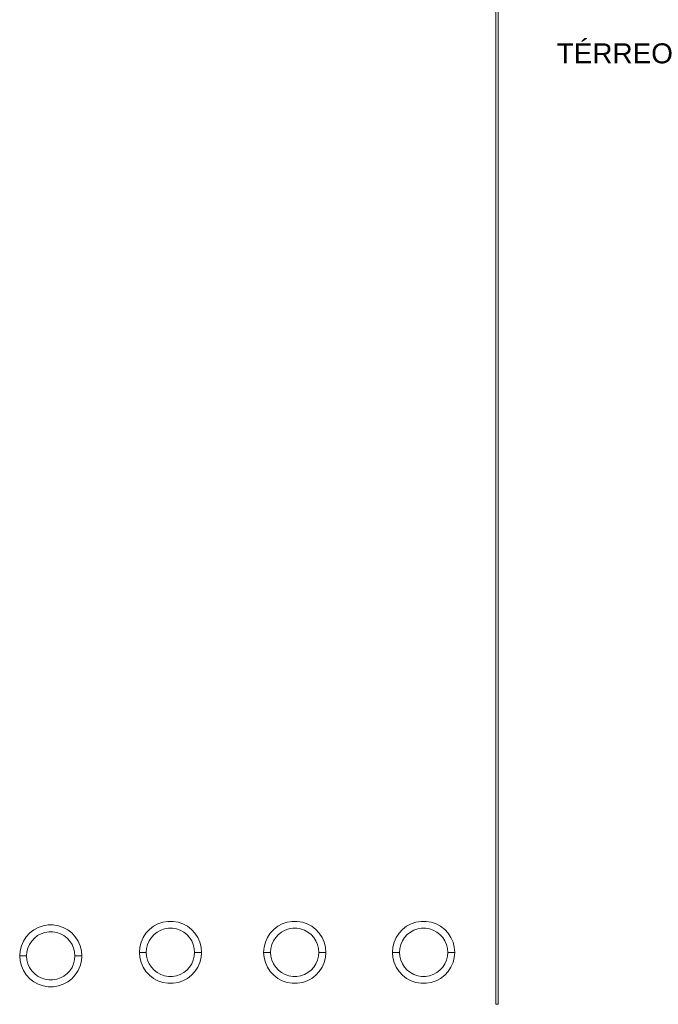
# Model space of a CAD drawing. Header units: millimetres. Extents: x 4476663 to 4477054, y -30323851 to -30323414.
# Tile 197 of 256: x 4476862 to 4476890, y -30323579 to -30323537. Entities that reach past the tile are written whole.
import ezdxf

# ---------------------------------------------------------------- set-up
doc = ezdxf.new("R2010")
doc.units = ezdxf.units.MM
doc.linetypes.add('NULL', pattern=[0])
doc.layers.add('IFC-Parede padrão-Contorno', color=44, linetype='Continuous', lineweight=5)
doc.layers.add('Textos', color=7, linetype='Continuous', lineweight=9)
doc.styles.add('ArialBlack', font='txt')

msp = doc.modelspace()

# ---------------------------------------------------------------- linework, layer by layer
at = {"layer": 'IFC-Parede padrão-Contorno', "color": 8, "lineweight": 5}
for p, q in [((4476882.618, -30323579.309), (4476882.618, -30323519.518)), ((4476882.718, -30323579.309), (4476882.718, -30323519.518)), ((4476868.154, -30323575.744), (4476868.374, -30323575.707)), ((4476868.374, -30323575.707), (4476868.597, -30323575.707)), ((4476868.597, -30323575.707), (4476868.817, -30323575.744)), ((4476873.554, -30323575.744), (4476873.774, -30323575.707)), ((4476873.774, -30323575.707), (4476873.997, -30323575.707)), ((4476873.997, -30323575.707), (4476874.217, -30323575.744)), ((4476879.154, -30323575.744), (4476879.374, -30323575.707)), ((4476879.374, -30323575.707), (4476879.597, -30323575.707)), ((4476879.597, -30323575.707), (4476879.817, -30323575.744)), ((4476862.371, -30323576.211), (4476862.547, -30323576.074)), ((4476862.547, -30323576.074), (4476862.743, -30323575.968)), ((4476862.743, -30323575.968), (4476862.954, -30323575.896)), ((4476862.954, -30323575.896), (4476863.174, -30323575.859)), ((4476863.028, -30323576.187), (4476863.199, -30323576.158)), ((4476863.174, -30323575.859), (4476863.397, -30323575.859)), ((4476863.199, -30323576.158), (4476863.372, -30323576.158)), ((4476863.372, -30323576.158), (4476863.543, -30323576.187)), ((4476863.397, -30323575.859), (4476863.617, -30323575.896)), ((4476863.617, -30323575.896), (4476863.828, -30323575.968)), ((4476863.828, -30323575.968), (4476864.024, -30323576.074)), ((4476864.024, -30323576.074), (4476864.2, -30323576.211)), ((4476867.42, -30323576.223), (4476867.571, -30323576.059)), ((4476867.571, -30323576.059), (4476867.747, -30323575.922)), ((4476867.747, -30323575.922), (4476867.943, -30323575.816)), ((4476867.911, -30323576.173), (4476868.064, -30323576.091)), ((4476867.943, -30323575.816), (4476868.154, -30323575.744)), ((4476868.064, -30323576.091), (4476868.228, -30323576.034)), ((4476868.228, -30323576.034), (4476868.399, -30323576.006)), ((4476868.399, -30323576.006), (4476868.572, -30323576.006)), ((4476868.572, -30323576.006), (4476868.743, -30323576.034)), ((4476868.743, -30323576.034), (4476868.907, -30323576.091)), ((4476868.817, -30323575.744), (4476869.028, -30323575.816)), ((4476868.907, -30323576.091), (4476869.06, -30323576.173)), ((4476869.028, -30323575.816), (4476869.224, -30323575.922)), ((4476869.224, -30323575.922), (4476869.4, -30323576.059)), ((4476869.4, -30323576.059), (4476869.551, -30323576.223)), ((4476872.82, -30323576.223), (4476872.971, -30323576.059)), ((4476872.971, -30323576.059), (4476873.147, -30323575.922)), ((4476873.147, -30323575.922), (4476873.343, -30323575.816)), ((4476873.311, -30323576.173), (4476873.464, -30323576.091)), ((4476873.343, -30323575.816), (4476873.554, -30323575.744)), ((4476873.464, -30323576.091), (4476873.628, -30323576.034)), ((4476873.628, -30323576.034), (4476873.799, -30323576.006)), ((4476873.799, -30323576.006), (4476873.972, -30323576.006)), ((4476873.972, -30323576.006), (4476874.143, -30323576.034)), ((4476874.143, -30323576.034), (4476874.307, -30323576.091)), ((4476874.217, -30323575.744), (4476874.428, -30323575.816)), ((4476874.307, -30323576.091), (4476874.46, -30323576.173)), ((4476874.428, -30323575.816), (4476874.624, -30323575.922)), ((4476874.624, -30323575.922), (4476874.8, -30323576.059)), ((4476874.8, -30323576.059), (4476874.951, -30323576.223)), ((4476878.42, -30323576.223), (4476878.571, -30323576.059)), ((4476878.571, -30323576.059), (4476878.747, -30323575.922)), ((4476878.747, -30323575.922), (4476878.943, -30323575.816)), ((4476878.911, -30323576.173), (4476879.064, -30323576.091)), ((4476878.943, -30323575.816), (4476879.154, -30323575.744)), ((4476879.064, -30323576.091), (4476879.228, -30323576.034)), ((4476879.228, -30323576.034), (4476879.399, -30323576.006)), ((4476879.399, -30323576.006), (4476879.572, -30323576.006)), ((4476879.572, -30323576.006), (4476879.743, -30323576.034)), ((4476879.743, -30323576.034), (4476879.907, -30323576.091)), ((4476879.817, -30323575.744), (4476880.028, -30323575.816)), ((4476879.907, -30323576.091), (4476880.06, -30323576.173)), ((4476880.028, -30323575.816), (4476880.224, -30323575.922)), ((4476880.224, -30323575.922), (4476880.4, -30323576.059)), ((4476880.4, -30323576.059), (4476880.551, -30323576.223)), ((4476862.008, -30323576.766), (4476862.098, -30323576.562)), ((4476862.098, -30323576.562), (4476862.22, -30323576.375)), ((4476862.22, -30323576.375), (4476862.371, -30323576.211)), ((4476862.362, -30323576.705), (4476862.457, -30323576.56)), ((4476862.457, -30323576.56), (4476862.574, -30323576.432)), ((4476862.574, -30323576.432), (4476862.711, -30323576.326)), ((4476862.711, -30323576.326), (4476862.864, -30323576.243)), ((4476862.864, -30323576.243), (4476863.028, -30323576.187)), ((4476863.543, -30323576.187), (4476863.707, -30323576.243)), ((4476863.707, -30323576.243), (4476863.86, -30323576.326)), ((4476863.86, -30323576.326), (4476863.996, -30323576.432)), ((4476863.996, -30323576.432), (4476864.114, -30323576.56)), ((4476864.114, -30323576.56), (4476864.209, -30323576.705)), ((4476864.2, -30323576.211), (4476864.351, -30323576.375)), ((4476864.351, -30323576.375), (4476864.473, -30323576.562)), ((4476864.473, -30323576.562), (4476864.562, -30323576.766)), ((4476867.208, -30323576.614), (4476867.298, -30323576.41)), ((4476867.298, -30323576.41), (4476867.42, -30323576.223)), ((4476867.492, -30323576.711), (4476867.562, -30323576.553)), ((4476867.562, -30323576.553), (4476867.657, -30323576.407)), ((4476867.657, -30323576.407), (4476867.774, -30323576.28)), ((4476867.774, -30323576.28), (4476867.911, -30323576.173)), ((4476869.06, -30323576.173), (4476869.196, -30323576.28)), ((4476869.196, -30323576.28), (4476869.314, -30323576.407)), ((4476869.314, -30323576.407), (4476869.409, -30323576.553)), ((4476869.409, -30323576.553), (4476869.478, -30323576.711)), ((4476869.551, -30323576.223), (4476869.673, -30323576.41)), ((4476869.673, -30323576.41), (4476869.762, -30323576.614)), ((4476872.608, -30323576.614), (4476872.698, -30323576.41)), ((4476872.698, -30323576.41), (4476872.82, -30323576.223)), ((4476872.892, -30323576.711), (4476872.962, -30323576.553)), ((4476872.962, -30323576.553), (4476873.057, -30323576.407)), ((4476873.057, -30323576.407), (4476873.174, -30323576.28)), ((4476873.174, -30323576.28), (4476873.311, -30323576.173)), ((4476874.46, -30323576.173), (4476874.596, -30323576.28)), ((4476874.596, -30323576.28), (4476874.714, -30323576.407)), ((4476874.714, -30323576.407), (4476874.809, -30323576.553)), ((4476874.809, -30323576.553), (4476874.878, -30323576.711)), ((4476874.951, -30323576.223), (4476875.073, -30323576.41)), ((4476875.073, -30323576.41), (4476875.162, -30323576.614)), ((4476878.208, -30323576.614), (4476878.298, -30323576.41)), ((4476878.298, -30323576.41), (4476878.42, -30323576.223)), ((4476878.492, -30323576.711), (4476878.562, -30323576.553)), ((4476878.562, -30323576.553), (4476878.657, -30323576.407)), ((4476878.657, -30323576.407), (4476878.774, -30323576.28)), ((4476878.774, -30323576.28), (4476878.911, -30323576.173)), ((4476880.06, -30323576.173), (4476880.196, -30323576.28)), ((4476880.196, -30323576.28), (4476880.314, -30323576.407)), ((4476880.314, -30323576.407), (4476880.409, -30323576.553)), ((4476880.409, -30323576.553), (4476880.478, -30323576.711)), ((4476880.551, -30323576.223), (4476880.673, -30323576.41)), ((4476880.673, -30323576.41), (4476880.762, -30323576.614)), ((4476861.935, -30323577.205), (4476861.954, -30323576.982)), ((4476861.954, -30323576.982), (4476862.008, -30323576.766)), ((4476862.25, -30323577.032), (4476862.292, -30323576.864)), ((4476862.292, -30323576.864), (4476862.362, -30323576.705)), ((4476864.209, -30323576.705), (4476864.278, -30323576.864)), ((4476864.278, -30323576.864), (4476864.321, -30323577.032)), ((4476864.562, -30323576.766), (4476864.617, -30323576.982)), ((4476864.617, -30323576.982), (4476864.635, -30323577.205)), ((4476867.135, -30323577.052), (4476867.154, -30323576.83)), ((4476867.154, -30323576.83), (4476867.208, -30323576.614)), ((4476867.435, -30323577.052), (4476867.45, -30323576.879)), ((4476867.45, -30323576.879), (4476867.492, -30323576.711)), ((4476869.478, -30323576.711), (4476869.521, -30323576.879)), ((4476869.521, -30323576.879), (4476869.535, -30323577.052)), ((4476869.762, -30323576.614), (4476869.817, -30323576.83)), ((4476869.817, -30323576.83), (4476869.835, -30323577.052)), ((4476872.535, -30323577.052), (4476872.554, -30323576.83)), ((4476872.554, -30323576.83), (4476872.608, -30323576.614)), ((4476872.835, -30323577.052), (4476872.85, -30323576.879)), ((4476872.85, -30323576.879), (4476872.892, -30323576.711)), ((4476874.878, -30323576.711), (4476874.921, -30323576.879)), ((4476874.921, -30323576.879), (4476874.935, -30323577.052)), ((4476875.162, -30323576.614), (4476875.217, -30323576.83)), ((4476875.217, -30323576.83), (4476875.235, -30323577.052)), ((4476878.135, -30323577.052), (4476878.154, -30323576.83)), ((4476878.154, -30323576.83), (4476878.208, -30323576.614)), ((4476878.435, -30323577.052), (4476878.45, -30323576.879)), ((4476878.45, -30323576.879), (4476878.492, -30323576.711)), ((4476880.478, -30323576.711), (4476880.521, -30323576.879)), ((4476880.521, -30323576.879), (4476880.535, -30323577.052)), ((4476880.762, -30323576.614), (4476880.817, -30323576.83)), ((4476880.817, -30323576.83), (4476880.835, -30323577.052)), ((4476861.935, -30323577.205), (4476862.235, -30323577.205)), ((4476861.935, -30323577.205), (4476861.954, -30323577.427)), ((4476861.954, -30323577.427), (4476862.008, -30323577.643)), ((4476862.235, -30323577.205), (4476862.25, -30323577.032)), ((4476862.235, -30323577.205), (4476862.25, -30323577.377)), ((4476862.25, -30323577.377), (4476862.292, -30323577.546)), ((4476864.278, -30323577.546), (4476864.321, -30323577.377)), ((4476864.321, -30323577.032), (4476864.335, -30323577.205)), ((4476864.321, -30323577.377), (4476864.335, -30323577.205)), ((4476864.335, -30323577.205), (4476864.635, -30323577.205)), ((4476864.562, -30323577.643), (4476864.617, -30323577.427)), ((4476864.617, -30323577.427), (4476864.635, -30323577.205)), ((4476867.135, -30323577.052), (4476867.435, -30323577.052)), ((4476867.135, -30323577.052), (4476867.154, -30323577.274)), ((4476867.154, -30323577.274), (4476867.208, -30323577.491)), ((4476867.435, -30323577.052), (4476867.45, -30323577.225)), ((4476867.45, -30323577.225), (4476867.492, -30323577.393)), ((4476867.492, -30323577.393), (4476867.562, -30323577.552)), ((4476869.409, -30323577.552), (4476869.478, -30323577.393)), ((4476869.478, -30323577.393), (4476869.521, -30323577.225)), ((4476869.521, -30323577.225), (4476869.535, -30323577.052)), ((4476869.535, -30323577.052), (4476869.835, -30323577.052)), ((4476869.762, -30323577.491), (4476869.817, -30323577.274)), ((4476869.817, -30323577.274), (4476869.835, -30323577.052)), ((4476872.535, -30323577.052), (4476872.835, -30323577.052)), ((4476872.535, -30323577.052), (4476872.554, -30323577.274)), ((4476872.554, -30323577.274), (4476872.608, -30323577.491)), ((4476872.835, -30323577.052), (4476872.85, -30323577.225)), ((4476872.85, -30323577.225), (4476872.892, -30323577.393)), ((4476872.892, -30323577.393), (4476872.962, -30323577.552)), ((4476874.809, -30323577.552), (4476874.878, -30323577.393)), ((4476874.878, -30323577.393), (4476874.921, -30323577.225)), ((4476874.921, -30323577.225), (4476874.935, -30323577.052)), ((4476874.935, -30323577.052), (4476875.235, -30323577.052)), ((4476875.162, -30323577.491), (4476875.217, -30323577.274)), ((4476875.217, -30323577.274), (4476875.235, -30323577.052)), ((4476878.135, -30323577.052), (4476878.435, -30323577.052)), ((4476878.135, -30323577.052), (4476878.154, -30323577.274)), ((4476878.154, -30323577.274), (4476878.208, -30323577.491)), ((4476878.435, -30323577.052), (4476878.45, -30323577.225)), ((4476878.45, -30323577.225), (4476878.492, -30323577.393)), ((4476878.492, -30323577.393), (4476878.562, -30323577.552)), ((4476880.409, -30323577.552), (4476880.478, -30323577.393)), ((4476880.478, -30323577.393), (4476880.521, -30323577.225)), ((4476880.521, -30323577.225), (4476880.535, -30323577.052)), ((4476880.535, -30323577.052), (4476880.835, -30323577.052)), ((4476880.762, -30323577.491), (4476880.817, -30323577.274)), ((4476880.817, -30323577.274), (4476880.835, -30323577.052)), ((4476862.008, -30323577.643), (4476862.098, -30323577.847)), ((4476862.098, -30323577.847), (4476862.22, -30323578.034)), ((4476862.292, -30323577.546), (4476862.362, -30323577.704)), ((4476862.362, -30323577.704), (4476862.457, -30323577.85)), ((4476862.457, -30323577.85), (4476862.574, -30323577.977)), ((4476863.996, -30323577.977), (4476864.114, -30323577.85)), ((4476864.114, -30323577.85), (4476864.209, -30323577.704)), ((4476864.209, -30323577.704), (4476864.278, -30323577.546)), ((4476864.351, -30323578.034), (4476864.473, -30323577.847)), ((4476864.473, -30323577.847), (4476864.562, -30323577.643)), ((4476867.208, -30323577.491), (4476867.298, -30323577.695)), ((4476867.298, -30323577.695), (4476867.42, -30323577.881)), ((4476867.562, -30323577.552), (4476867.657, -30323577.697)), ((4476867.657, -30323577.697), (4476867.774, -30323577.825)), ((4476867.774, -30323577.825), (4476867.911, -30323577.931)), ((4476869.06, -30323577.931), (4476869.196, -30323577.825)), ((4476869.196, -30323577.825), (4476869.314, -30323577.697)), ((4476869.314, -30323577.697), (4476869.409, -30323577.552)), ((4476869.551, -30323577.881), (4476869.673, -30323577.695)), ((4476869.673, -30323577.695), (4476869.762, -30323577.491)), ((4476872.608, -30323577.491), (4476872.698, -30323577.695)), ((4476872.698, -30323577.695), (4476872.82, -30323577.881)), ((4476872.962, -30323577.552), (4476873.057, -30323577.697)), ((4476873.057, -30323577.697), (4476873.174, -30323577.825)), ((4476873.174, -30323577.825), (4476873.311, -30323577.931)), ((4476874.46, -30323577.931), (4476874.596, -30323577.825)), ((4476874.596, -30323577.825), (4476874.714, -30323577.697)), ((4476874.714, -30323577.697), (4476874.809, -30323577.552)), ((4476874.951, -30323577.881), (4476875.073, -30323577.695)), ((4476875.073, -30323577.695), (4476875.162, -30323577.491)), ((4476878.208, -30323577.491), (4476878.298, -30323577.695)), ((4476878.298, -30323577.695), (4476878.42, -30323577.881)), ((4476878.562, -30323577.552), (4476878.657, -30323577.697)), ((4476878.657, -30323577.697), (4476878.774, -30323577.825)), ((4476878.774, -30323577.825), (4476878.911, -30323577.931)), ((4476880.06, -30323577.931), (4476880.196, -30323577.825)), ((4476880.196, -30323577.825), (4476880.314, -30323577.697)), ((4476880.314, -30323577.697), (4476880.409, -30323577.552)), ((4476880.551, -30323577.881), (4476880.673, -30323577.695)), ((4476880.673, -30323577.695), (4476880.762, -30323577.491)), ((4476862.22, -30323578.034), (4476862.371, -30323578.198)), ((4476862.371, -30323578.198), (4476862.547, -30323578.335)), ((4476862.574, -30323577.977), (4476862.711, -30323578.084)), ((4476862.711, -30323578.084), (4476862.864, -30323578.166)), ((4476862.864, -30323578.166), (4476863.028, -30323578.223)), ((4476863.028, -30323578.223), (4476863.199, -30323578.251)), ((4476863.199, -30323578.251), (4476863.372, -30323578.251)), ((4476863.372, -30323578.251), (4476863.543, -30323578.223)), ((4476863.543, -30323578.223), (4476863.707, -30323578.166)), ((4476863.707, -30323578.166), (4476863.86, -30323578.084)), ((4476863.86, -30323578.084), (4476863.996, -30323577.977)), ((4476864.024, -30323578.335), (4476864.2, -30323578.198)), ((4476864.2, -30323578.198), (4476864.351, -30323578.034)), ((4476867.42, -30323577.881), (4476867.571, -30323578.046)), ((4476867.571, -30323578.046), (4476867.747, -30323578.182)), ((4476867.747, -30323578.182), (4476867.943, -30323578.289)), ((4476867.911, -30323577.931), (4476868.064, -30323578.014)), ((4476867.943, -30323578.289), (4476868.154, -30323578.361)), ((4476868.064, -30323578.014), (4476868.228, -30323578.07)), ((4476868.228, -30323578.07), (4476868.399, -30323578.099)), ((4476868.399, -30323578.099), (4476868.572, -30323578.099)), ((4476868.572, -30323578.099), (4476868.743, -30323578.07)), ((4476868.743, -30323578.07), (4476868.907, -30323578.014)), ((4476868.817, -30323578.361), (4476869.028, -30323578.289)), ((4476868.907, -30323578.014), (4476869.06, -30323577.931)), ((4476869.028, -30323578.289), (4476869.224, -30323578.182)), ((4476869.224, -30323578.182), (4476869.4, -30323578.046)), ((4476869.4, -30323578.046), (4476869.551, -30323577.881)), ((4476872.82, -30323577.881), (4476872.971, -30323578.046)), ((4476872.971, -30323578.046), (4476873.147, -30323578.182)), ((4476873.147, -30323578.182), (4476873.343, -30323578.289)), ((4476873.311, -30323577.931), (4476873.464, -30323578.014)), ((4476873.343, -30323578.289), (4476873.554, -30323578.361)), ((4476873.464, -30323578.014), (4476873.628, -30323578.07)), ((4476873.628, -30323578.07), (4476873.799, -30323578.099)), ((4476873.799, -30323578.099), (4476873.972, -30323578.099)), ((4476873.972, -30323578.099), (4476874.143, -30323578.07)), ((4476874.143, -30323578.07), (4476874.307, -30323578.014)), ((4476874.217, -30323578.361), (4476874.428, -30323578.289)), ((4476874.307, -30323578.014), (4476874.46, -30323577.931)), ((4476874.428, -30323578.289), (4476874.624, -30323578.182)), ((4476874.624, -30323578.182), (4476874.8, -30323578.046)), ((4476874.8, -30323578.046), (4476874.951, -30323577.881)), ((4476878.42, -30323577.881), (4476878.571, -30323578.046)), ((4476878.571, -30323578.046), (4476878.747, -30323578.182)), ((4476878.747, -30323578.182), (4476878.943, -30323578.289)), ((4476878.911, -30323577.931), (4476879.064, -30323578.014)), ((4476878.943, -30323578.289), (4476879.154, -30323578.361)), ((4476879.064, -30323578.014), (4476879.228, -30323578.07)), ((4476879.228, -30323578.07), (4476879.399, -30323578.099)), ((4476879.399, -30323578.099), (4476879.572, -30323578.099)), ((4476879.572, -30323578.099), (4476879.743, -30323578.07)), ((4476879.743, -30323578.07), (4476879.907, -30323578.014)), ((4476879.817, -30323578.361), (4476880.028, -30323578.289)), ((4476879.907, -30323578.014), (4476880.06, -30323577.931)), ((4476880.028, -30323578.289), (4476880.224, -30323578.182)), ((4476880.224, -30323578.182), (4476880.4, -30323578.046)), ((4476880.4, -30323578.046), (4476880.551, -30323577.881)), ((4476862.547, -30323578.335), (4476862.743, -30323578.441)), ((4476862.743, -30323578.441), (4476862.954, -30323578.513)), ((4476862.954, -30323578.513), (4476863.174, -30323578.55)), ((4476863.174, -30323578.55), (4476863.397, -30323578.55)), ((4476863.397, -30323578.55), (4476863.617, -30323578.513)), ((4476863.617, -30323578.513), (4476863.828, -30323578.441)), ((4476863.828, -30323578.441), (4476864.024, -30323578.335)), ((4476868.154, -30323578.361), (4476868.374, -30323578.398)), ((4476868.374, -30323578.398), (4476868.597, -30323578.398)), ((4476868.597, -30323578.398), (4476868.817, -30323578.361)), ((4476873.554, -30323578.361), (4476873.774, -30323578.398)), ((4476873.774, -30323578.398), (4476873.997, -30323578.398)), ((4476873.997, -30323578.398), (4476874.217, -30323578.361)), ((4476879.154, -30323578.361), (4476879.374, -30323578.398)), ((4476879.374, -30323578.398), (4476879.597, -30323578.398)), ((4476879.597, -30323578.398), (4476879.817, -30323578.361)), ((4476882.618, -30323579.309), (4476882.718, -30323579.309))]:
    msp.add_line(p, q, dxfattribs=at)

# ---------------------------------------------------------------- texts
at = {"layer": 'Textos', "color": 7, "linetype": 'NULL', "insert": (4476885.269, -30323538.444), "char_height": 0.867, "width": 10.31761, "attachment_point": 7, "line_spacing_factor": 0.6, "style": 'ArialBlack'}
msp.add_mtext('TÉRREO', dxfattribs=at)

doc.saveas('drawing.dxf')
